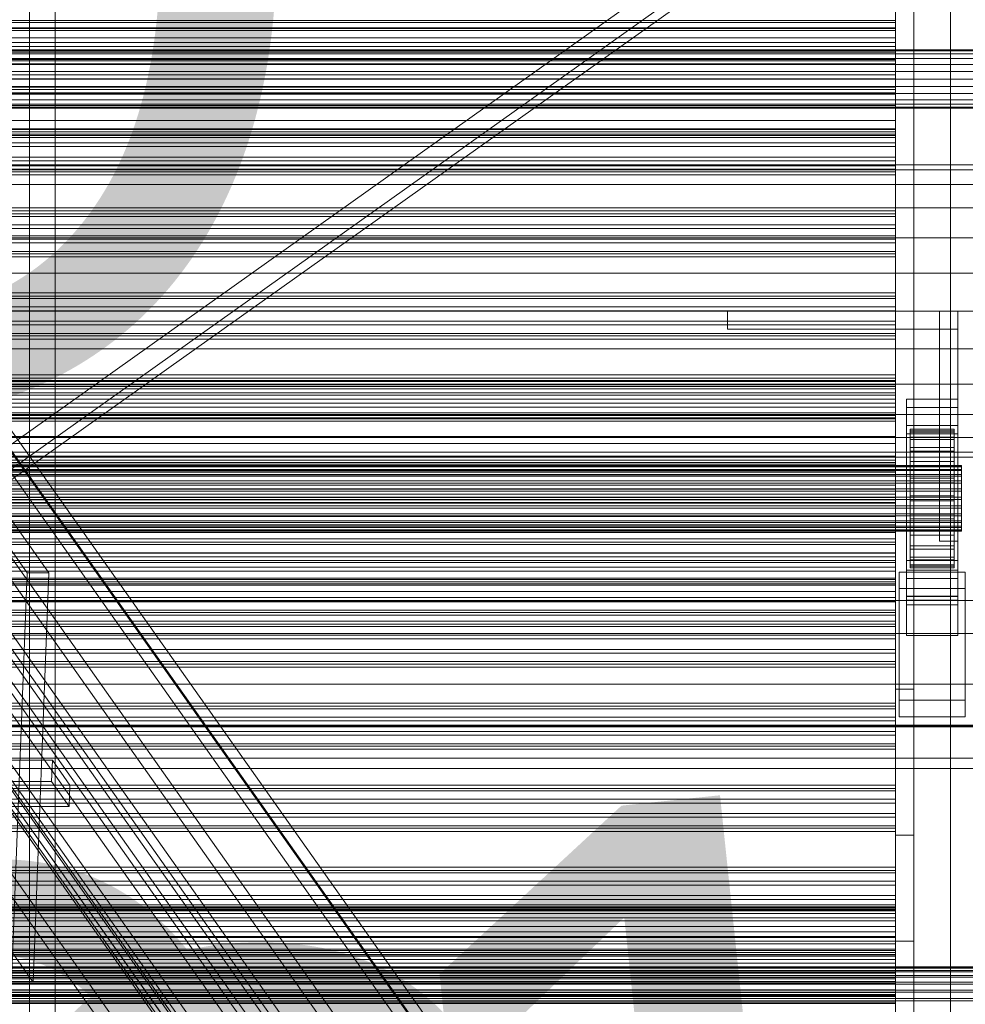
# Model space of a CAD drawing. Header units: millimetres. Extents: x -2233 to 61924, y -68080 to 6847.
# Tile 254 of 256: x 1010 to 1269, y -34263 to -33994. Entities that reach past the tile are written whole.
import ezdxf

# ---------------------------------------------------------------- set-up
doc = ezdxf.new("R2010")
doc.units = ezdxf.units.MM
for name, color, linetype, lineweight in [('COTAS_O', 1, 'Continuous', 0), ('COTAS_P', 1, 'Continuous', 0), ('frontal_C01', 7, 'Continuous', 0), ('frontal_C03', 7, 'Continuous', 0), ('frontal_C10', 7, 'Continuous', 0), ('frontal_secador', 7, 'Continuous', 0), ('frontal_tolva', 7, 'Continuous', 0)]:
    doc.layers.add(name, color=color, linetype=linetype, lineweight=lineweight)
doc.dimstyles.new('R19_100', dxfattribs={"dimtxt": 250, "dimasz": 150, "dimexe": 150, "dimexo": 80, "dimgap": 100, "dimtad": 1, "dimtih": 1, "dimtoh": 1, "dimdsep": 46, "dimcen": 0.09, "dimadec": 0, "dimazin": 0, "dimtfac": 1, "dimtdec": 4, "dimtofl": 0, "dimtmove": 0, "dimatfit": 3, "dimfxl": 1, "dimtolj": 1, "dimtzin": 0, "dimarcsym": 0})

# ---------------------------------------------------------------- blocks, each defined once
blk = doc.blocks.new('DIM_R28_48')
at = {"layer": 'COTAS_P'}
for p, q in [((-1750, -34600), (-1600, -34555)), ((2600, -34600), (2450, -34555)), ((-1750, -35500), (-1750, -34600)), ((-1750, -34600), (2600, -34600)), ((-1750, -34600), (-1600, -34645)), ((2600, -34600), (2450, -34645)), ((2600, -35500), (2600, -34600))]:
    blk.add_line(p, q, dxfattribs=at)
blk.add_text('4350 P', height=250, dxfattribs=at).set_placement((425, -34500))
blk = doc.blocks.new('DIM_R28_50')
at = {"layer": 'COTAS_P'}
for p, q in [((1705.78, -34504.95), (1551.9, -34475.9)), ((-194.22, -34704.95), (1705.78, -34504.95)), ((1705.78, -34504.95), (1561.32, -34565.4)), ((1800, -35400), (1705.78, -34504.95)), ((-194.22, -34704.95), (-49.75, -34644.49)), ((-100, -35600), (-194.22, -34704.95)), ((-194.22, -34704.95), (-40.33, -34734))]:
    blk.add_line(p, q, dxfattribs=at)
blk.add_text('1910.5 P', height=250, rotation=6.009, dxfattribs=at).set_placement((745.32, -34505.49))
blk = doc.blocks.new('DIM_R28_52')
at = {"layer": 'COTAS_O'}
for p, q in [((-1725, -33700), (-1575, -33655)), ((1725, -33700), (1575, -33655)), ((-1725, -34400), (-1725, -33700)), ((-1725, -33700), (1725, -33700)), ((-1725, -33700), (-1575, -33745)), ((1725, -33700), (1575, -33745)), ((1725, -34400), (1725, -33700))]:
    blk.add_line(p, q, dxfattribs=at)
blk.add_text('3450 O', height=250, dxfattribs=at).set_placement((0, -33600))
blk = doc.blocks.new('DIM_R28_56')
at = {"layer": 'COTAS_O'}
for p, q in [((-650, -34200), (-500, -34155)), ((650, -34200), (500, -34155)), ((-650, -34900), (-650, -34200)), ((-650, -34200), (650, -34200)), ((-650, -34200), (-500, -34245)), ((650, -34200), (500, -34245)), ((650, -34900), (650, -34200))]:
    blk.add_line(p, q, dxfattribs=at)
blk.add_text('1300 O', height=250, dxfattribs=at).set_placement((0, -34100))

msp = doc.modelspace()

# ---------------------------------------------------------------- linework, layer by layer
at = {"layer": 'frontal_C01'}
for p, q in [((1013, -35975), (1013, -33925.304)), ((1020, -35975), (1020, -33925.304))]:
    msp.add_line(p, q, dxfattribs=at)
at = {"layer": 'frontal_C03'}
for p, q in [((1250, -34001.143), (-1250, -34001.143)), ((1250, -34002.025), (1250, -34001.143)), ((1250, -34001.143), (1250, -34002.678)), ((1250, -34002.025), (-1250, -34002.025)), ((1250, -34002.678), (-1250, -34002.678)), ((1250, -34004.986), (1250, -34002.025)), ((1250, -34002.678), (1250, -34006.043)), ((1250, -34004.986), (-1250, -34004.986)), ((-1250, -34006.043), (1250, -34006.043)), ((1250, -34008.895), (1250, -34004.986)), ((1250, -34006.043), (1250, -34009.952)), ((1250, -34008.895), (-1250, -34008.895)), ((1250, -34012.26), (1250, -34008.895)), ((1250, -34009.952), (-1250, -34009.952)), ((1250, -34012.26), (-1250, -34012.26)), ((1250, -34009.952), (1250, -34012.913)), ((1250, -34013.795), (1250, -34012.26)), ((1250, -34012.913), (-1250, -34012.913)), ((1250, -34013.795), (-1250, -34013.795)), ((1250, -34012.913), (1250, -34013.795)), ((1250, -34023.601), (-1250, -34023.601)), ((1250, -34024.482), (-1250, -34024.482)), ((1250, -34025.136), (-1250, -34025.136)), ((1250, -34024.482), (1250, -34023.601)), ((1250, -34023.601), (1250, -34025.136)), ((1250, -34027.443), (1250, -34024.482)), ((1250, -34025.136), (1250, -34028.501)), ((1250, -34027.443), (-1250, -34027.443)), ((-1250, -34028.501), (1250, -34028.501)), ((1250, -34031.353), (1250, -34027.443)), ((1250, -34028.501), (1250, -34032.41)), ((1250, -34031.353), (-1250, -34031.353)), ((1250, -34034.717), (1250, -34031.353)), ((1250, -34032.41), (-1250, -34032.41)), ((1250, -34032.41), (1250, -34035.371)), ((1250, -34034.717), (-1250, -34034.717)), ((1250, -34035.371), (-1250, -34035.371)), ((1250, -34036.252), (-1250, -34036.252)), ((1250, -34036.252), (1250, -34034.717)), ((1250, -34035.371), (1250, -34036.252)), ((1250, -34046.059), (-1250, -34046.059)), ((1250, -34046.94), (-1250, -34046.94)), ((1250, -34046.94), (1250, -34046.059)), ((1250, -34046.059), (1250, -34047.593)), ((1250, -34049.901), (1250, -34046.94)), ((1250, -34047.593), (-1250, -34047.593)), ((1250, -34049.901), (-1250, -34049.901)), ((1250, -34047.593), (1250, -34050.958)), ((1250, -34053.81), (1250, -34049.901)), ((-1250, -34050.958), (1250, -34050.958)), ((1250, -34050.958), (1250, -34054.868)), ((1250, -34053.81), (-1250, -34053.81)), ((1250, -34054.868), (-1250, -34054.868)), ((1250, -34057.175), (1250, -34053.81)), ((1250, -34054.868), (1250, -34057.828)), ((1250, -34057.175), (-1250, -34057.175)), ((1250, -34057.828), (-1250, -34057.828)), ((1250, -34058.71), (1250, -34057.175)), ((1250, -34057.828), (1250, -34058.71)), ((1250, -34058.71), (-1250, -34058.71)), ((1250, -34068.516), (-1250, -34068.516)), ((1250, -34069.398), (1250, -34068.516)), ((1250, -34068.516), (1250, -34070.051)), ((1250, -34069.398), (-1250, -34069.398)), ((1250, -34070.051), (-1250, -34070.051)), ((1250, -34072.358), (1250, -34069.398)), ((1250, -34070.051), (1250, -34073.416)), ((1250, -34072.358), (-1250, -34072.358)), ((-1250, -34073.416), (1250, -34073.416)), ((1250, -34076.268), (1250, -34072.358)), ((1250, -34073.416), (1250, -34077.325)), ((1250, -34076.268), (-1250, -34076.268)), ((1250, -34079.633), (1250, -34076.268)), ((1250, -34077.325), (-1250, -34077.325)), ((1250, -34079.633), (-1250, -34079.633)), ((1250, -34077.325), (1250, -34080.286)), ((1250, -34081.167), (1250, -34079.633)), ((1250, -34080.286), (-1250, -34080.286)), ((1250, -34081.167), (-1250, -34081.167)), ((1250, -34080.286), (1250, -34081.167)), ((1250, -34090.974), (-1250, -34090.974)), ((1250, -34091.855), (-1250, -34091.855)), ((1250, -34092.509), (-1250, -34092.509)), ((-1250, -34092.816), (1250, -34092.816)), ((1250, -34091.855), (1250, -34090.974)), ((1250, -34090.974), (1250, -34092.509)), ((1250, -34094.816), (1250, -34091.855)), ((1250, -34092.509), (1250, -34095.873)), ((1250, -34094.198), (1250, -34092.816)), ((1250, -34092.816), (1250, -34093.614)), ((-1250, -34093.614), (1250, -34093.614)), ((-1250, -34094.198), (1250, -34094.198)), ((1250, -34094.816), (-1250, -34094.816)), ((-1250, -34095.873), (1250, -34095.873)), ((1250, -34093.614), (1250, -34096.536)), ((1250, -34097.665), (1250, -34094.198)), ((1250, -34098.726), (1250, -34094.816)), ((1250, -34095.873), (1250, -34099.783)), ((-1250, -34096.536), (1250, -34096.536)), ((-1250, -34097.665), (1250, -34097.665)), ((1250, -34098.726), (-1250, -34098.726)), ((1250, -34096.536), (1250, -34101.385)), ((1250, -34102.981), (1250, -34097.665)), ((1250, -34102.09), (1250, -34098.726)), ((1253, -34099.913), (1253, -34097.668)), ((1253, -34097.668), (1267, -34097.668)), ((1253, -34144.442), (1253, -34097.668)), ((1267, -34097.668), (1267, -34099.913)), ((1267, -34097.668), (1267, -34144.442)), ((1250, -34099.783), (-1250, -34099.783)), ((-1250, -34101.385), (1250, -34101.385)), ((1250, -34099.783), (1250, -34102.744)), ((1250, -34101.385), (1250, -34107.828)), ((1267, -34099.913), (1253, -34099.913)), ((1253, -34099.913), (1253, -34146.687)), ((1267, -34146.687), (1267, -34099.913)), ((1250, -34102.09), (-1250, -34102.09)), ((1250, -34102.744), (-1250, -34102.744)), ((-1250, -34102.981), (1250, -34102.981)), ((1250, -34103.625), (-1250, -34103.625)), ((1250, -34103.625), (1250, -34102.09)), ((1250, -34102.744), (1250, -34103.625)), ((1250, -34109.784), (1250, -34102.981)), ((1253, -34107.1), (1253, -34104.854)), ((1253, -34104.854), (1267, -34104.854)), ((1253, -34151.628), (1253, -34104.854)), ((1254, -34115.802), (1254, -34105.808)), ((1254, -34105.808), (1254, -34106.629)), ((1254, -34105.808), (1266, -34105.808)), ((1254, -34106.282), (1254, -34105.808)), ((1254, -34116.026), (1254, -34106.282)), ((1254, -34106.282), (1266, -34106.282)), ((1254, -34108.017), (1254, -34106.282)), ((1254, -34116.191), (1254, -34106.629)), ((1254, -34106.629), (1254, -34108.687)), ((1254, -34106.629), (1266, -34106.629)), ((1266, -34106.629), (1266, -34105.808)), ((1266, -34105.808), (1266, -34115.802)), ((1266, -34105.808), (1266, -34106.282)), ((1266, -34106.282), (1266, -34116.026)), ((1266, -34106.282), (1266, -34108.017)), ((1266, -34108.687), (1266, -34106.629)), ((1266, -34106.629), (1266, -34116.191)), ((1267, -34104.854), (1267, -34107.1)), ((1267, -34104.854), (1267, -34151.628)), ((-1250, -34107.828), (1250, -34107.828)), ((1250, -34107.828), (1250, -34115.429)), ((1267, -34107.1), (1253, -34107.1)), ((1253, -34107.1), (1253, -34153.874)), ((1254, -34116.848), (1254, -34108.017)), ((1254, -34108.017), (1266, -34108.017)), ((1254, -34110.896), (1254, -34108.017)), ((1254, -34117.166), (1254, -34108.687)), ((1254, -34108.687), (1254, -34111.844)), ((1254, -34108.687), (1266, -34108.687)), ((1266, -34108.017), (1266, -34116.848)), ((1266, -34108.017), (1266, -34110.896)), ((1266, -34111.844), (1266, -34108.687)), ((1266, -34108.687), (1266, -34117.166)), ((1267, -34153.874), (1267, -34107.1)), ((-1250, -34109.784), (1250, -34109.784)), ((1250, -34117.61), (1250, -34109.784)), ((1254, -34118.212), (1254, -34110.896)), ((1254, -34110.896), (1266, -34110.896)), ((1254, -34114.722), (1254, -34110.896)), ((1254, -34118.661), (1254, -34111.844)), ((1254, -34111.844), (1254, -34115.883)), ((1254, -34111.844), (1266, -34111.844)), ((1266, -34110.896), (1266, -34118.212)), ((1266, -34110.896), (1266, -34114.722)), ((1266, -34115.883), (1266, -34111.844)), ((1266, -34111.844), (1266, -34118.661)), ((1250, -34113.431), (-1250, -34113.431)), ((1250, -34114.313), (-1250, -34114.313)), ((1250, -34114.313), (1250, -34113.431)), ((1250, -34113.431), (1250, -34114.966)), ((1250, -34117.274), (1250, -34114.313)), ((1254, -34120.024), (1254, -34114.722)), ((1254, -34114.722), (1266, -34114.722)), ((1254, -34119.234), (1254, -34114.722)), ((1266, -34114.722), (1266, -34120.024)), ((1266, -34114.722), (1266, -34119.234)), ((-1268, -34115.802), (1268, -34115.802)), ((-1268, -34116.026), (1268, -34116.026)), ((-1268, -34116.191), (1268, -34116.191)), ((-1268, -34116.848), (1268, -34116.848)), ((-1268, -34117.166), (1268, -34117.166)), ((1250, -34114.966), (-1250, -34114.966)), ((-1250, -34115.429), (1250, -34115.429)), ((1250, -34117.274), (-1250, -34117.274)), ((1250, -34117.61), (-1250, -34117.61)), ((1250, -34114.966), (1250, -34118.331)), ((1250, -34115.429), (1250, -34123.667)), ((1250, -34121.183), (1250, -34117.274)), ((1250, -34125.925), (1250, -34117.61)), ((1254, -34116.191), (1254, -34115.802)), ((1266, -34115.802), (1254, -34115.802)), ((1254, -34115.802), (1254, -34116.026)), ((1254, -34120.574), (1254, -34115.883)), ((1254, -34115.883), (1254, -34120.529)), ((1254, -34115.883), (1266, -34115.883)), ((1266, -34116.026), (1254, -34116.026)), ((1254, -34116.026), (1254, -34116.848)), ((1254, -34117.166), (1254, -34116.191)), ((1266, -34116.191), (1254, -34116.191)), ((1266, -34116.848), (1254, -34116.848)), ((1254, -34116.848), (1254, -34118.212)), ((1254, -34118.661), (1254, -34117.166)), ((1266, -34117.166), (1254, -34117.166)), ((1266, -34115.802), (1266, -34116.191)), ((1266, -34116.026), (1266, -34115.802)), ((1266, -34120.529), (1266, -34115.883)), ((1266, -34115.883), (1266, -34120.574)), ((1266, -34116.848), (1266, -34116.026)), ((1266, -34116.191), (1266, -34117.166)), ((1266, -34118.212), (1266, -34116.848)), ((1266, -34117.166), (1266, -34118.661)), ((1268, -34116.191), (1268, -34115.802)), ((1268, -34115.802), (1268, -34116.026)), ((1268, -34116.026), (1268, -34116.848)), ((1268, -34117.166), (1268, -34116.191)), ((1268, -34116.848), (1268, -34118.212)), ((1268, -34118.661), (1268, -34117.166)), ((-1268, -34118.212), (1268, -34118.212)), ((-1268, -34118.661), (1268, -34118.661)), ((-1268, -34120.024), (1268, -34120.024)), ((-1250, -34118.331), (1250, -34118.331)), ((1250, -34118.331), (1250, -34122.24)), ((1266, -34118.212), (1254, -34118.212)), ((1254, -34118.212), (1254, -34120.024)), ((1254, -34120.574), (1254, -34118.661)), ((1266, -34118.661), (1254, -34118.661)), ((1254, -34122.162), (1254, -34119.234)), ((1254, -34119.234), (1266, -34119.234)), ((1254, -34124.126), (1254, -34119.234)), ((1266, -34120.024), (1254, -34120.024)), ((1254, -34120.024), (1254, -34122.162)), ((1266, -34120.024), (1266, -34118.212)), ((1266, -34118.661), (1266, -34120.574)), ((1266, -34119.234), (1266, -34122.162)), ((1266, -34119.234), (1266, -34124.126)), ((1266, -34122.162), (1266, -34120.024)), ((1268, -34118.212), (1268, -34120.024)), ((1268, -34120.574), (1268, -34118.661)), ((1268, -34120.024), (1268, -34122.162)), ((-1268, -34120.574), (1268, -34120.574)), ((-1268, -34122.162), (1268, -34122.162)), ((1268, -34122.775), (-1268, -34122.775)), ((1250, -34121.183), (-1250, -34121.183)), ((1250, -34122.24), (-1250, -34122.24)), ((1250, -34124.548), (1250, -34121.183)), ((1250, -34122.24), (1250, -34125.201)), ((1254, -34120.529), (1254, -34122.775)), ((1266, -34120.529), (1254, -34120.529)), ((1254, -34120.529), (1254, -34125.467)), ((1254, -34122.775), (1254, -34120.574)), ((1266, -34120.574), (1254, -34120.574)), ((1266, -34122.162), (1254, -34122.162)), ((1254, -34122.162), (1254, -34124.479)), ((1254, -34122.775), (1266, -34122.775)), ((1254, -34125.114), (1254, -34122.775)), ((1266, -34122.775), (1266, -34120.529)), ((1266, -34125.467), (1266, -34120.529)), ((1266, -34120.574), (1266, -34122.775)), ((1266, -34124.479), (1266, -34122.162)), ((1266, -34122.775), (1266, -34125.114)), ((1268, -34122.775), (1268, -34120.574)), ((1268, -34122.162), (1268, -34124.479)), ((1268, -34125.114), (1268, -34122.775)), ((-1268, -34124.479), (1268, -34124.479)), ((-1268, -34125.114), (1268, -34125.114)), ((-1250, -34123.667), (1250, -34123.667)), ((1250, -34124.548), (-1250, -34124.548)), ((1250, -34125.201), (-1250, -34125.201)), ((1250, -34123.667), (1250, -34131.983)), ((1250, -34126.083), (1250, -34124.548)), ((1250, -34125.201), (1250, -34126.083)), ((1254, -34124.479), (1254, -34124.126)), ((1254, -34124.126), (1266, -34124.126)), ((1254, -34129.063), (1254, -34124.126)), ((1266, -34124.479), (1254, -34124.479)), ((1254, -34124.479), (1254, -34126.817)), ((1254, -34127.431), (1254, -34125.114)), ((1254, -34125.114), (1254, -34125.467)), ((1266, -34125.114), (1254, -34125.114)), ((1254, -34125.467), (1254, -34130.358)), ((1254, -34125.467), (1266, -34125.467)), ((1266, -34124.126), (1266, -34124.479)), ((1266, -34124.126), (1266, -34129.063)), ((1266, -34126.817), (1266, -34124.479)), ((1266, -34125.467), (1266, -34125.114)), ((1266, -34125.114), (1266, -34127.431)), ((1266, -34130.358), (1266, -34125.467)), ((1268, -34124.479), (1268, -34126.817)), ((1268, -34127.431), (1268, -34125.114)), ((-1268, -34126.817), (1268, -34126.817)), ((-1268, -34127.431), (1268, -34127.431)), ((-1250, -34125.925), (1250, -34125.925)), ((1250, -34126.083), (-1250, -34126.083)), ((1250, -34134.164), (1250, -34125.925)), ((1254, -34126.817), (1254, -34129.063)), ((1266, -34126.817), (1254, -34126.817)), ((1254, -34126.817), (1254, -34129.018)), ((1254, -34129.568), (1254, -34127.431)), ((1254, -34127.431), (1254, -34130.358)), ((1266, -34127.431), (1254, -34127.431)), ((1266, -34129.063), (1266, -34126.817)), ((1266, -34129.018), (1266, -34126.817)), ((1266, -34130.358), (1266, -34127.431)), ((1266, -34127.431), (1266, -34129.568)), ((1268, -34126.817), (1268, -34129.018)), ((1268, -34129.568), (1268, -34127.431)), ((-1268, -34129.018), (1268, -34129.018)), ((-1268, -34129.568), (1268, -34129.568)), ((-1268, -34130.932), (1268, -34130.932)), ((1254, -34129.018), (1254, -34133.71)), ((1266, -34129.018), (1254, -34129.018)), ((1254, -34129.018), (1254, -34130.932)), ((1254, -34129.063), (1266, -34129.063)), ((1254, -34133.71), (1254, -34129.063)), ((1254, -34131.381), (1254, -34129.568)), ((1254, -34129.568), (1254, -34134.871)), ((1266, -34129.568), (1254, -34129.568)), ((1254, -34130.358), (1254, -34134.871)), ((1254, -34130.358), (1266, -34130.358)), ((1254, -34130.932), (1254, -34137.749)), ((1266, -34130.932), (1254, -34130.932)), ((1254, -34130.932), (1254, -34132.427)), ((1266, -34133.71), (1266, -34129.018)), ((1266, -34130.932), (1266, -34129.018)), ((1266, -34129.063), (1266, -34133.71)), ((1266, -34134.871), (1266, -34129.568)), ((1266, -34129.568), (1266, -34131.381)), ((1266, -34134.871), (1266, -34130.358)), ((1266, -34137.749), (1266, -34130.932)), ((1266, -34132.427), (1266, -34130.932)), ((1268, -34129.018), (1268, -34130.932)), ((1268, -34131.381), (1268, -34129.568)), ((1268, -34130.932), (1268, -34132.427)), ((-1268, -34131.381), (1268, -34131.381)), ((-1268, -34132.427), (1268, -34132.427)), ((-1268, -34132.744), (1268, -34132.744)), ((-1268, -34133.402), (1268, -34133.402)), ((-1268, -34133.566), (1268, -34133.566)), ((-1268, -34133.791), (1268, -34133.791)), ((-1250, -34131.983), (1250, -34131.983)), ((1250, -34131.983), (1250, -34139.809)), ((1254, -34132.744), (1254, -34131.381)), ((1254, -34131.381), (1254, -34138.697)), ((1266, -34131.381), (1254, -34131.381)), ((1254, -34132.427), (1254, -34140.905)), ((1266, -34132.427), (1254, -34132.427)), ((1254, -34132.427), (1254, -34133.402)), ((1254, -34133.566), (1254, -34132.744)), ((1254, -34132.744), (1254, -34141.576)), ((1266, -34132.744), (1254, -34132.744)), ((1254, -34133.402), (1254, -34142.964)), ((1266, -34133.402), (1254, -34133.402)), ((1254, -34133.402), (1254, -34133.791)), ((1254, -34133.791), (1254, -34133.566)), ((1254, -34133.566), (1254, -34143.311)), ((1266, -34133.566), (1254, -34133.566)), ((1254, -34133.71), (1266, -34133.71)), ((1254, -34137.749), (1254, -34133.71)), ((1254, -34133.791), (1254, -34143.784)), ((1266, -34133.791), (1254, -34133.791)), ((1266, -34138.697), (1266, -34131.381)), ((1266, -34131.381), (1266, -34132.744)), ((1266, -34140.905), (1266, -34132.427)), ((1266, -34133.402), (1266, -34132.427)), ((1266, -34141.576), (1266, -34132.744)), ((1266, -34132.744), (1266, -34133.566)), ((1266, -34142.964), (1266, -34133.402)), ((1266, -34133.791), (1266, -34133.402)), ((1266, -34143.311), (1266, -34133.566)), ((1266, -34133.566), (1266, -34133.791)), ((1266, -34133.71), (1266, -34137.749)), ((1266, -34143.784), (1266, -34133.791)), ((1268, -34132.744), (1268, -34131.381)), ((1268, -34132.427), (1268, -34133.402)), ((1268, -34133.566), (1268, -34132.744)), ((1268, -34133.402), (1268, -34133.791)), ((1268, -34133.791), (1268, -34133.566)), ((-1250, -34134.164), (1250, -34134.164)), ((1250, -34135.889), (-1250, -34135.889)), ((1250, -34141.764), (1250, -34134.164)), ((1250, -34136.77), (1250, -34135.889)), ((1250, -34135.889), (1250, -34137.424)), ((1254, -34134.871), (1254, -34138.697)), ((1254, -34134.871), (1266, -34134.871)), ((1266, -34138.697), (1266, -34134.871)), ((1250, -34136.77), (-1250, -34136.77)), ((1250, -34137.424), (-1250, -34137.424)), ((1250, -34139.731), (1250, -34136.77)), ((1250, -34137.424), (1250, -34140.789)), ((1254, -34137.749), (1266, -34137.749)), ((1254, -34140.905), (1254, -34137.749)), ((1254, -34138.697), (1254, -34141.576)), ((1254, -34138.697), (1266, -34138.697)), ((1266, -34137.749), (1266, -34140.905)), ((1266, -34141.576), (1266, -34138.697)), ((1250, -34139.731), (-1250, -34139.731)), ((-1250, -34139.809), (1250, -34139.809)), ((-1250, -34140.789), (1250, -34140.789)), ((-1250, -34141.764), (1250, -34141.764)), ((1250, -34143.641), (1250, -34139.731)), ((1250, -34139.809), (1250, -34146.611)), ((1250, -34140.789), (1250, -34144.698)), ((1250, -34148.208), (1250, -34141.764)), ((1253, -34152.599), (1253, -34141.819)), ((1253, -34141.819), (1267, -34141.819)), ((1253, -34151.564), (1253, -34141.819)), ((1254, -34140.905), (1266, -34140.905)), ((1254, -34142.964), (1254, -34140.905)), ((1254, -34141.576), (1254, -34143.311)), ((1254, -34141.576), (1266, -34141.576)), ((1266, -34140.905), (1266, -34142.964)), ((1266, -34143.311), (1266, -34141.576)), ((1267, -34141.819), (1267, -34152.599)), ((1267, -34141.819), (1267, -34151.564)), ((1250, -34143.641), (-1250, -34143.641)), ((1250, -34147.006), (1250, -34143.641)), ((1267, -34144.442), (1253, -34144.442)), ((1253, -34144.442), (1253, -34146.687)), ((1254, -34142.964), (1266, -34142.964)), ((1254, -34143.784), (1254, -34142.964)), ((1254, -34143.311), (1254, -34143.784)), ((1254, -34143.311), (1266, -34143.311)), ((1254, -34143.784), (1266, -34143.784)), ((1266, -34142.964), (1266, -34143.784)), ((1266, -34143.784), (1266, -34143.311)), ((1267, -34146.687), (1267, -34144.442)), ((1250, -34144.698), (-1250, -34144.698)), ((-1250, -34146.611), (1250, -34146.611)), ((1250, -34147.006), (-1250, -34147.006)), ((1250, -34144.698), (1250, -34147.659)), ((1250, -34146.611), (1250, -34151.927)), ((1250, -34148.54), (1250, -34147.006)), ((1251, -34149.455), (1251, -34144.963)), ((1251, -34144.963), (1269, -34144.963)), ((1251, -34180.043), (1251, -34144.963)), ((1253, -34146.687), (1267, -34146.687)), ((1269, -34144.963), (1269, -34149.455)), ((1269, -34144.963), (1269, -34180.043)), ((1250, -34147.659), (-1250, -34147.659)), ((-1250, -34148.208), (1250, -34148.208)), ((1250, -34148.54), (-1250, -34148.54)), ((1250, -34147.659), (1250, -34148.54)), ((1250, -34153.056), (1250, -34148.208)), ((1269, -34149.455), (1251, -34149.455)), ((1251, -34184.535), (1251, -34149.455)), ((1269, -34184.535), (1269, -34149.455)), ((-1250, -34151.927), (1250, -34151.927)), ((1250, -34151.927), (1250, -34155.394)), ((1267, -34151.564), (1253, -34151.564)), ((1253, -34151.564), (1253, -34162.343)), ((1267, -34151.628), (1253, -34151.628)), ((1253, -34151.628), (1253, -34153.874)), ((1267, -34152.599), (1253, -34152.599)), ((1253, -34152.599), (1253, -34162.343)), ((1267, -34162.343), (1267, -34151.564)), ((1267, -34153.874), (1267, -34151.628)), ((1267, -34162.343), (1267, -34152.599)), ((-1500, -34152.753), (1500, -34152.753)), ((-1250, -34153.056), (1250, -34153.056)), ((1250, -34155.979), (1250, -34153.056)), ((1253, -34153.874), (1267, -34153.874)), ((-1250, -34155.394), (1250, -34155.394)), ((-1250, -34155.979), (1250, -34155.979)), ((-1250, -34156.776), (1250, -34156.776)), ((1250, -34155.394), (1250, -34156.776)), ((1250, -34156.776), (1250, -34155.979)), ((1250, -34158.347), (-1250, -34158.347)), ((1250, -34159.228), (-1250, -34159.228)), ((1250, -34159.882), (-1250, -34159.882)), ((1250, -34159.228), (1250, -34158.347)), ((1250, -34158.347), (1250, -34159.882)), ((1250, -34162.189), (1250, -34159.228)), ((1250, -34159.882), (1250, -34163.246)), ((1500, -34161.736), (-1500, -34161.736)), ((1250, -34162.189), (-1250, -34162.189)), ((-1250, -34163.246), (1250, -34163.246)), ((1250, -34166.098), (1250, -34162.189)), ((1250, -34163.246), (1250, -34167.156)), ((1253, -34162.343), (1267, -34162.343)), ((1250, -34166.098), (-1250, -34166.098)), ((1250, -34169.463), (1250, -34166.098)), ((1250, -34167.156), (-1250, -34167.156)), ((1250, -34167.156), (1250, -34170.117)), ((1250, -34169.463), (-1250, -34169.463)), ((1250, -34170.117), (-1250, -34170.117)), ((1250, -34170.998), (-1250, -34170.998)), ((1250, -34170.998), (1250, -34169.463)), ((1250, -34170.117), (1250, -34170.998)), ((-1500, -34175.611), (1500, -34175.611)), ((1250, -34180.804), (-1250, -34180.804)), ((1250, -34181.686), (-1250, -34181.686)), ((1250, -34181.686), (1250, -34180.804)), ((1250, -34180.804), (1250, -34182.339)), ((1250, -34184.647), (1250, -34181.686)), ((1269, -34180.043), (1251, -34180.043)), ((1251, -34180.043), (1251, -34184.535)), ((1269, -34184.535), (1269, -34180.043)), ((1250, -34182.339), (-1250, -34182.339)), ((1250, -34184.647), (-1250, -34184.647)), ((1250, -34182.339), (1250, -34185.704)), ((1250, -34188.556), (1250, -34184.647)), ((1251, -34184.535), (1269, -34184.535)), ((1500, -34186.859), (-1500, -34186.859)), ((1500, -34187.019), (-1500, -34187.019)), ((1500, -34187.304), (-1500, -34187.304)), ((-1250, -34185.704), (1250, -34185.704)), ((1250, -34185.704), (1250, -34189.613)), ((1250, -34188.556), (-1250, -34188.556)), ((1250, -34189.613), (-1250, -34189.613)), ((1250, -34191.921), (1250, -34188.556)), ((1250, -34189.613), (1250, -34192.574)), ((1250, -34191.921), (-1250, -34191.921)), ((1250, -34192.574), (-1250, -34192.574)), ((1250, -34193.456), (1250, -34191.921)), ((1250, -34192.574), (1250, -34193.456)), ((1250, -34193.456), (-1250, -34193.456)), ((-1500, -34195.842), (1500, -34195.842)), ((-1500, -34198.712), (1500, -34198.712)), ((1250, -34203.262), (-1250, -34203.262)), ((1250, -34204.143), (1250, -34203.262)), ((1250, -34203.262), (1250, -34204.797)), ((1250, -34204.143), (-1250, -34204.143)), ((1250, -34204.797), (-1250, -34204.797)), ((1250, -34207.104), (1250, -34204.143)), ((1250, -34204.797), (1250, -34208.162)), ((1250, -34207.104), (-1250, -34207.104)), ((-1250, -34208.162), (1250, -34208.162)), ((1250, -34211.014), (1250, -34207.104)), ((1250, -34208.162), (1250, -34212.071)), ((1250, -34211.014), (-1250, -34211.014)), ((1250, -34214.378), (1250, -34211.014)), ((1250, -34212.071), (-1250, -34212.071)), ((1250, -34214.378), (-1250, -34214.378)), ((1250, -34212.071), (1250, -34215.032)), ((1250, -34215.913), (1250, -34214.378)), ((1250, -34215.032), (-1250, -34215.032)), ((1250, -34215.913), (-1250, -34215.913)), ((1250, -34215.032), (1250, -34215.913)), ((1250, -34225.72), (-1250, -34225.72)), ((1250, -34226.601), (-1250, -34226.601)), ((1250, -34227.254), (-1250, -34227.254)), ((1250, -34226.601), (1250, -34225.72)), ((1250, -34225.72), (1250, -34227.254)), ((1250, -34229.562), (1250, -34226.601)), ((1250, -34227.254), (1250, -34230.619)), ((1250, -34229.562), (-1250, -34229.562)), ((-1250, -34230.619), (1250, -34230.619)), ((1250, -34233.471), (1250, -34229.562)), ((1250, -34230.619), (1250, -34234.529)), ((1250, -34233.471), (-1250, -34233.471)), ((1250, -34236.836), (1250, -34233.471)), ((1250, -34234.529), (-1250, -34234.529)), ((1250, -34234.529), (1250, -34237.49)), ((-1250, -34236.6), (1250, -34236.6)), ((1250, -34236.836), (-1250, -34236.836)), ((-1250, -34237.233), (1250, -34237.233)), ((1250, -34237.49), (-1250, -34237.49)), ((-1250, -34237.697), (1250, -34237.697)), ((1250, -34238.371), (-1250, -34238.371)), ((1250, -34237.697), (1250, -34236.6)), ((1250, -34236.6), (1250, -34237.233)), ((1250, -34238.371), (1250, -34236.836)), ((1250, -34237.233), (1250, -34239.553)), ((1250, -34237.49), (1250, -34238.371)), ((1250, -34240.449), (1250, -34237.697)), ((-1250, -34239.553), (1250, -34239.553)), ((-1250, -34240.449), (1250, -34240.449)), ((1250, -34239.553), (1250, -34243.401)), ((1250, -34244.669), (1250, -34240.449)), ((-1250, -34243.401), (1250, -34243.401)), ((1250, -34243.401), (1250, -34248.516)), ((-1250, -34244.669), (1250, -34244.669)), ((1250, -34250.068), (1250, -34244.669)), ((1250, -34248.177), (-1250, -34248.177)), ((-1250, -34248.516), (1250, -34248.516)), ((1250, -34249.059), (-1250, -34249.059)), ((1250, -34249.059), (1250, -34248.177)), ((1250, -34248.177), (1250, -34249.712)), ((1250, -34248.516), (1250, -34254.549)), ((1250, -34252.019), (1250, -34249.059)), ((1250, -34249.712), (-1250, -34249.712)), ((-1250, -34250.068), (1250, -34250.068)), ((1250, -34252.019), (-1250, -34252.019)), ((1250, -34249.712), (1250, -34253.077)), ((1250, -34256.28), (1250, -34250.068)), ((1250, -34255.929), (1250, -34252.019)), ((-1500, -34252.99), (1500, -34252.99)), ((-1500, -34253.214), (1500, -34253.214)), ((-1500, -34253.379), (1500, -34253.379)), ((-1500, -34254.036), (1500, -34254.036)), ((-1500, -34254.354), (1500, -34254.354)), ((-1250, -34253.077), (1250, -34253.077)), ((-1250, -34254.549), (1250, -34254.549)), ((1250, -34253.077), (1250, -34256.986)), ((1250, -34254.549), (1250, -34261.088)), ((-1500, -34255.4), (1500, -34255.4)), ((-1500, -34255.849), (1500, -34255.849)), ((-1500, -34257.212), (1500, -34257.212)), ((-1500, -34257.762), (1500, -34257.762)), ((1250, -34255.929), (-1250, -34255.929)), ((1250, -34256.28), (-1250, -34256.28)), ((1250, -34256.986), (-1250, -34256.986)), ((1250, -34259.294), (1250, -34255.929)), ((1250, -34262.881), (1250, -34256.28)), ((1250, -34256.986), (1250, -34259.947)), ((-1500, -34259.35), (1500, -34259.35)), ((1500, -34259.963), (-1500, -34259.963)), ((1250, -34259.294), (-1250, -34259.294)), ((1250, -34259.947), (-1250, -34259.947)), ((1250, -34260.828), (1250, -34259.294)), ((1250, -34259.947), (1250, -34260.828)), ((-1500, -34261.667), (1500, -34261.667)), ((-1500, -34262.302), (1500, -34262.302)), ((1250, -34260.828), (-1250, -34260.828)), ((-1250, -34261.088), (1250, -34261.088)), ((-1250, -34262.881), (1250, -34262.881)), ((1250, -34261.088), (1250, -34267.689)), ((1250, -34269.42), (1250, -34262.881))]:
    msp.add_line(p, q, dxfattribs=at)
at = {"layer": 'frontal_C10'}
for p, q in [((662.815, -33677.868), (2093.599, -35700.701)), ((2096.558, -35700.701), (665.774, -33677.868)), ((2099.932, -35748.376), (649.932, -33698.376)), ((649.82, -33701.298), (2099.82, -35751.298)), ((2092.297, -35734.793), (661.512, -33711.96)), ((664.471, -33711.96), (2095.256, -35734.793)), ((2088.611, -35735.451), (661.029, -33717.146)), ((660.918, -33720.068), (2088.499, -35738.373)), ((653.885, -33726.859), (2071.859, -35731.581)), ((2153.729, -35731.581), (735.755, -33726.859)), ((2071.635, -35737.425), (653.661, -33732.704)), ((735.532, -33732.704), (2153.506, -35737.425)), ((685.549, -33747.789), (2157.967, -35829.484)), ((2182.627, -35829.484), (710.208, -33747.789)), ((2157.744, -35835.328), (685.325, -33753.633)), ((709.985, -33753.633), (2182.403, -35835.328)), ((705.928, -33756.555), (2178.346, -35838.25)), ((2182.292, -35838.25), (709.873, -33756.555)), ((980.395, -34102.015), (1172.231, -34373.232)), ((1001.109, -34102.015), (1192.946, -34373.232)), ((1196.891, -34373.232), (1005.055, -34102.015)), ((1172.008, -34379.076), (980.172, -34107.859)), ((1004.832, -34107.859), (1196.668, -34379.076)), ((994.736, -34120.28), (1012.351, -34145.183)), ((1018.269, -34145.183), (1000.655, -34120.28)), ((1008.071, -34257.197), (1012.351, -34145.183)), ((1012.351, -34145.183), (1018.269, -34145.183)), ((1018.269, -34145.183), (1013.989, -34257.197)), ((1019.258, -34196.46), (993.612, -34196.46)), ((1019.035, -34202.304), (1019.258, -34196.46)), ((1024.062, -34203.252), (1019.258, -34196.46)), ((993.389, -34202.304), (1019.035, -34202.304)), ((998.416, -34203.252), (1024.062, -34203.252)), ((1019.035, -34202.304), (1023.839, -34209.096)), ((1024.062, -34203.252), (1023.839, -34209.096)), ((1023.839, -34209.096), (998.193, -34209.096)), ((996.375, -34232.294), (1013.989, -34257.197)), ((1013.989, -34257.197), (1008.071, -34257.197))]:
    msp.add_line(p, q, dxfattribs=at)
at = {"layer": 'frontal_secador'}
for p, q in [((1265, -35980), (1265, -33075)), ((1250, -34177), (1250, -33937)), ((1250, -33937), (1250, -34006)), ((1255, -33937), (1255, -34177)), ((1255, -34006), (1255, -33937)), ((1250, -33996), (1250, -33984)), ((1250, -33988), (1250, -34000)), ((1250, -33994), (-1250, -33994)), ((1250, -33994.545), (-1250, -33994.545)), ((1250, -33996), (-1250, -33996)), ((1250, -33996.144), (-1250, -33996.144)), ((1250, -33996.709), (1250, -33994)), ((1250, -33994.545), (1250, -33994)), ((1250, -33996.144), (1250, -33994.545)), ((1250, -34236), (1250, -33996)), ((1250, -33996), (1250, -34002)), ((1250, -33996), (1250, -34000)), ((1250, -33998.686), (1250, -33996.144)), ((1250, -33996.709), (-1250, -33996.709)), ((1250, -33998.686), (-1250, -33998.686)), ((1250, -34004.651), (1250, -33996.709)), ((1250, -34002), (1250, -33998.686)), ((1250, -34000), (-1250, -34000)), ((1320, -34002), (-1320, -34002)), ((1320, -34002.273), (-1320, -34002.273)), ((1320, -34003.072), (-1320, -34003.072)), ((1320, -34004.343), (-1320, -34004.343)), ((1250, -34002), (-1250, -34002)), ((1250, -34005.859), (1250, -34002)), ((1250, -34242), (1250, -34002)), ((1250, -34002), (1250, -34006)), ((1320, -34006), (-1320, -34006)), ((1250, -34004.651), (-1250, -34004.651)), ((1250, -34005.859), (-1250, -34005.859)), ((-1250, -34006), (1250, -34006)), ((1250, -34017.285), (1250, -34004.651)), ((1250, -34010), (1250, -34005.859)), ((1250, -34006), (1250, -34246)), ((1255, -34006), (1250, -34006)), ((1255, -34246), (1255, -34006)), ((1320, -34007.929), (-1320, -34007.929)), ((-1320, -34010), (1320, -34010)), ((1320, -34012.071), (-1320, -34012.071)), ((-1250, -34010), (1250, -34010)), ((1250, -34014.141), (1250, -34010)), ((1320, -34014), (-1320, -34014)), ((1250, -34014.141), (-1250, -34014.141)), ((1250, -34014.141), (1250, -34018)), ((1320, -34015.657), (-1320, -34015.657)), ((1320, -34016.928), (-1320, -34016.928)), ((1320, -34017.727), (-1320, -34017.727)), ((1250, -34017.285), (-1250, -34017.285)), ((1250, -34033.75), (1250, -34017.285)), ((1320, -34018), (-1320, -34018)), ((1250, -34018), (-1250, -34018)), ((1250, -34018), (1250, -34021.314)), ((1250, -34021.314), (-1250, -34021.314)), ((1250, -34021.314), (1250, -34023.856)), ((1250, -34023.856), (-1250, -34023.856)), ((1250, -34025.455), (-1250, -34025.455)), ((1250, -34026), (-1250, -34026)), ((1250, -34023.856), (1250, -34025.455)), ((1250, -34025.455), (1250, -34026)), ((1360, -34033.5), (-1360, -34033.5)), ((1250, -34033.75), (-1250, -34033.75)), ((1250, -34052.924), (1250, -34033.75)), ((1360, -34034.863), (-1360, -34034.863)), ((1360, -34038.859), (-1360, -34038.859)), ((1360, -34045.216), (-1360, -34045.216)), ((1250, -34052.924), (-1250, -34052.924)), ((1250, -34073.5), (1250, -34052.924)), ((1360, -34053.5), (-1360, -34053.5)), ((1360, -34063.147), (-1360, -34063.147)), ((-1360, -34073.5), (1360, -34073.5)), ((-1250, -34073.5), (1250, -34073.5)), ((1204, -34073.5), (1267, -34073.5)), ((1204, -34078.5), (1204, -34073.5)), ((1250, -34094.076), (1250, -34073.5)), ((1262, -34073.5), (1267, -34073.5)), ((1262, -34136.5), (1262, -34073.5)), ((1267, -34136.5), (1267, -34073.5)), ((1267, -34078.5), (1267, -34073.5)), ((1204, -34078.5), (1267, -34078.5)), ((1360, -34083.853), (-1360, -34083.853)), ((1360, -34093.5), (-1360, -34093.5)), ((1250, -34094.076), (-1250, -34094.076)), ((1250, -34094.076), (1250, -34113.25)), ((1360, -34101.784), (-1360, -34101.784)), ((1360, -34108.141), (-1360, -34108.141)), ((1360, -34112.137), (-1360, -34112.137)), ((1360, -34113.5), (-1360, -34113.5)), ((1250, -34113.25), (-1250, -34113.25)), ((1250, -34113.25), (1250, -34129.715)), ((1250, -34129.715), (-1250, -34129.715)), ((1250, -34129.715), (1250, -34142.349)), ((1262, -34136.5), (1267, -34136.5)), ((1250, -34142.349), (-1250, -34142.349)), ((1250, -34142.349), (1250, -34150.291)), ((1250, -34150.291), (-1250, -34150.291)), ((1250, -34150.291), (1250, -34153)), ((1250, -34153), (-1250, -34153)), ((1250, -34246), (1250, -34177)), ((1250, -34177), (1255, -34177)), ((1255, -34177), (1255, -34246)), ((1250, -34457), (1250, -34217)), ((1250, -34217), (1250, -34286)), ((1250, -34217), (1255, -34217)), ((1255, -34217), (1255, -34457)), ((1255, -34286), (1255, -34217)), ((-1250, -34236), (1250, -34236)), ((1250, -34236), (1250, -34242)), ((-1250, -34242), (1250, -34242)), ((1250, -34242), (1250, -34246)), ((1250, -34246.659), (1250, -34242)), ((1250, -34242), (1250, -34245)), ((-1250, -34245), (1250, -34245)), ((1250, -34246), (-1250, -34246)), ((-1250, -34246.659), (1250, -34246.659)), ((1250, -34245), (1250, -34249.659)), ((1250, -34246), (1255, -34246)), ((1250, -34246.659), (1250, -34249.659)), ((1250, -34251), (1250, -34246.659)), ((1250, -34249.659), (-1250, -34249.659)), ((1250, -34249.659), (1250, -34254)), ((-1250, -34251), (1250, -34251)), ((1250, -34251), (1250, -34254)), ((1250, -34254.728), (1250, -34251)), ((1250, -34254), (-1250, -34254)), ((-1250, -34254.728), (1250, -34254.728)), ((1250, -34254), (1250, -34257.728)), ((1250, -34254.728), (1250, -34257.728)), ((1250, -34257.588), (1250, -34254.728)), ((-1250, -34257.588), (1250, -34257.588)), ((1250, -34257.611), (-1250, -34257.611)), ((1250, -34257.728), (-1250, -34257.728)), ((1250, -34257.588), (1250, -34260.588)), ((1250, -34259.387), (1250, -34257.588)), ((1250, -34259.918), (1250, -34257.611)), ((1250, -34257.728), (1250, -34260.588)), ((-1250, -34259.387), (1250, -34259.387)), ((1250, -34259.918), (-1250, -34259.918)), ((-1250, -34260), (1250, -34260)), ((1250, -34259.387), (1250, -34262.387)), ((1250, -34260), (1250, -34259.387)), ((1250, -34263.65), (1250, -34259.918)), ((1250, -34260), (1250, -34263)), ((1250, -34260.588), (-1250, -34260.588)), ((1250, -34262.387), (-1250, -34262.387)), ((1250, -34263), (-1250, -34263)), ((1250, -34260.588), (1250, -34262.387)), ((1250, -34262.387), (1250, -34263))]:
    msp.add_line(p, q, dxfattribs=at)
at = {"layer": 'frontal_tolva'}
for p, q in [((1725, -33600), (600, -34400)), ((600, -34406.849), (1725, -33606.849)), ((604.636, -34406.52), (1729.636, -33606.52))]:
    msp.add_line(p, q, dxfattribs=at)

# ---------------------------------------------------------------- dimensions: what is measured, and where the dimension line sits
at = {"layer": 'COTAS_O'}
for p1, p2, picture, middle in [((-1725, -34400), (1725, -34400), 'DIM_R28_52', (0, -33700)), ((-650, -34900), (650, -34900), 'DIM_R28_56', (0, -34200))]:
    dim = msp.add_aligned_dim(p1=p1, p2=p2, distance=700, text='<> O', dimstyle='R19_100', dxfattribs=at)
    dim.commit()
    dim.dimension.update_dxf_attribs({"geometry": picture, "text_midpoint": middle})
at = {"layer": 'COTAS_P'}
for p1, p2, picture, middle in [((-100, -35600), (1800, -35400), 'DIM_R28_50', (755.784, -34604.945)), ((-1750, -35500), (2600, -35500), 'DIM_R28_48', (425, -34600))]:
    dim = msp.add_aligned_dim(p1=p1, p2=p2, distance=900, text='<> P', dimstyle='R19_100', dxfattribs=at)
    dim.commit()
    dim.dimension.update_dxf_attribs({"geometry": picture, "text_midpoint": middle})

doc.saveas('drawing.dxf')
